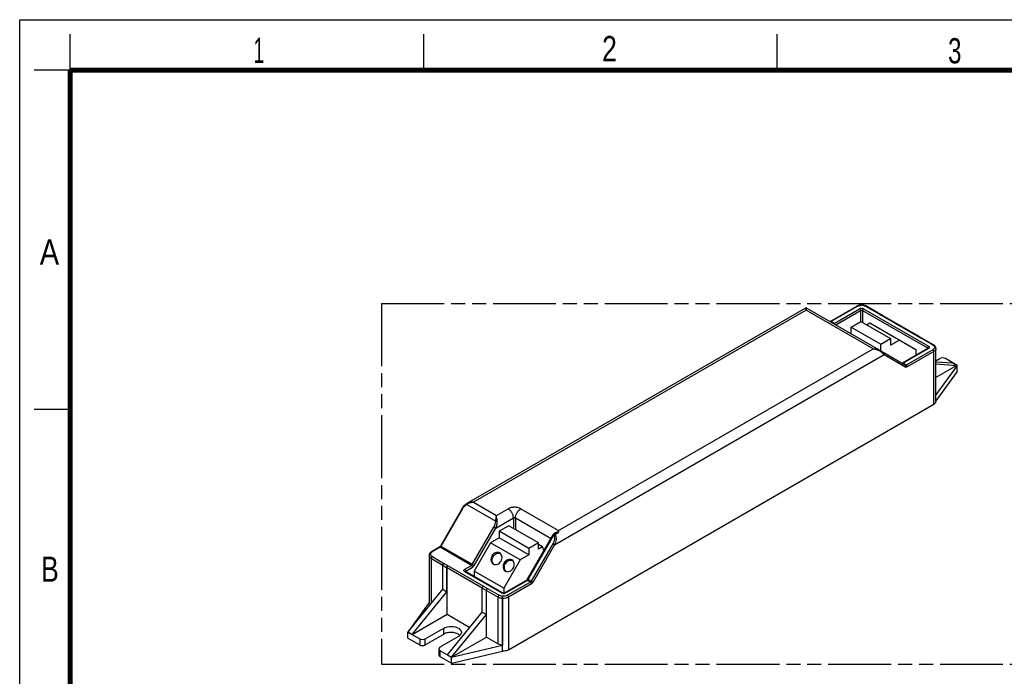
# Model space of a CAD drawing. Header units: millimetres. Extents: x 0 to 210, y 0 to 297.
# Tile 3 of 4: x 0 to 136, y 206 to 297. Entities that reach past the tile are written whole.
import ezdxf

# ---------------------------------------------------------------- set-up
doc = ezdxf.new("R2010")
doc.units = ezdxf.units.MM
doc.header["$LTSCALE"] = 19.36
doc.linetypes.add('PHANTOM', pattern=[0.8, 0.45, -0.05, 0.1, -0.05, 0.1, -0.05])
doc.layers.get('0').update_dxf_attribs({"linetype": 'CONTINUOUS'})
doc.layers.add('DEFAULT_3', color=7, linetype='PHANTOM')
doc.layers.add('Z_AXIS', color=7, linetype='CONTINUOUS')
doc.styles.add('TEXTSTYLE_2', font='txt', dxfattribs={"width": 0.75})

msp = doc.modelspace()

# ---------------------------------------------------------------- linework, layer by layer
at = {"color": 2, "linetype": 'Continuous'}
for p, q in [((0, 0), (0, 297)), ((0, 297), (210, 297)), ((7, 290), (7, 295)), ((56, 290), (56, 295)), ((105, 290), (105, 295)), ((7, 290), (2, 290)), ((7, 243), (2, 243))]:
    msp.add_line(p, q, dxfattribs=at)
at = {"color": 7, "linetype": 'Continuous'}
for p, q in [((108.914, 257.039), (61.971, 229.937)), ((108.914, 257.039), (108.914, 257.039)), ((109.119, 257.039), (119.368, 251.123)), ((109.119, 257.039), (109.119, 257.039)), ((112.353, 255.177), (116.028, 257.298)), ((116.042, 257.307), (116.028, 257.298)), ((116.779, 257.463), (116.752, 257.464)), ((118.966, 256.375), (117.391, 257.285)), ((118.913, 256.357), (118.896, 256.347)), ((119.016, 256.367), (119.596, 256.032)), ((119.476, 256.012), (119.493, 256.022)), ((124.426, 253.223), (119.578, 256.022)), ((115.261, 254.387), (116.614, 255.168)), ((115.261, 253.494), (115.261, 254.387)), ((115.261, 254.387), (119.368, 252.016)), ((116.614, 255.168), (120.721, 252.797)), ((117.387, 254.722), (117.821, 254.973)), ((117.821, 254.973), (124.2, 251.291)), ((119.368, 252.016), (120.721, 252.797)), ((120.721, 252.797), (120.721, 251.904)), ((120.721, 251.904), (121.929, 252.602)), ((124.374, 253.204), (124.356, 253.194)), ((124.476, 253.214), (125.056, 252.88)), ((124.936, 252.859), (124.954, 252.869)), ((126.645, 251.942), (125.039, 252.869)), ((119.218, 251.209), (119.289, 251.168)), ((119.368, 251.123), (119.368, 252.016)), ((125.868, 251.43), (122.355, 249.402)), ((124.2, 251.291), (124.2, 250.467)), ((127.011, 251.47), (127.004, 251.522)), ((127.009, 251.482), (127.009, 251.5)), ((127.012, 251.43), (127.011, 251.47)), ((127.012, 251.43), (127.012, 251.43)), ((119.795, 250.874), (122.791, 249.131)), ((127.009, 249.732), (127.534, 250.035)), ((129.925, 249.101), (128.307, 250.035)), ((127.009, 249.604), (129.333, 249.436)), ((127.009, 249.311), (129.913, 249.101)), ((129.916, 249.094), (127.009, 247.416)), ((129.925, 249.101), (127.012, 245.033)), ((129.333, 249.436), (129.913, 249.101)), ((129.913, 249.101), (129.913, 249.093)), ((129.925, 248.264), (129.925, 249.101)), ((61.35, 229.306), (61.316, 229.25)), ((61.959, 229.93), (61.85, 229.858)), ((61.97, 229.937), (61.959, 229.93)), ((61.316, 229.25), (58.308, 224.041)), ((67.812, 226.881), (66.459, 226.1)), ((71.919, 224.51), (67.812, 226.881)), ((66.459, 225.207), (65.251, 224.51)), ((66.459, 226.1), (66.459, 225.207)), ((70.566, 223.729), (66.459, 226.1)), ((70.566, 222.836), (66.459, 225.207)), ((70.405, 219.455), (73.969, 225.628)), ((74.044, 225.703), (74.312, 225.858)), ((74.672, 226.211), (74.672, 225.996)), ((58.179, 223.899), (57.079, 223.264)), ((65.251, 224.51), (62.98, 220.576)), ((69.358, 222.139), (65.251, 224.51)), ((71.919, 224.51), (70.566, 223.729)), ((71.919, 223.617), (71.919, 224.51)), ((72.481, 223.941), (71.919, 224.266)), ((72.481, 223.941), (71.919, 223.617)), ((72.687, 223.407), (72.481, 223.941)), ((56.736, 222.752), (56.736, 222.751)), ((70.566, 222.836), (69.358, 222.139)), ((70.566, 223.729), (70.566, 222.836)), ((57.062, 216.111), (57.062, 222.334)), ((58.65, 218.06), (58.65, 221.397)), ((58.813, 221.658), (58.795, 221.648)), ((59.375, 221.313), (59.393, 221.323)), ((69.358, 222.139), (67.087, 218.205)), ((59.23, 217.725), (59.23, 221.062)), ((59.248, 214.6), (59.248, 221.072)), ((66.886, 217.573), (61.795, 220.513)), ((62.98, 220.576), (62.98, 219.828)), ((67.087, 218.205), (62.98, 220.576)), ((64.273, 218.505), (64.255, 218.495)), ((70.275, 219.313), (67.261, 217.573)), ((53.836, 212.153), (58.65, 218.06)), ((54.416, 211.818), (59.23, 217.725)), ((58.65, 218.06), (59.23, 217.725)), ((64.11, 214.908), (64.11, 218.244)), ((64.69, 214.573), (64.69, 217.909)), ((64.708, 211.447), (64.708, 217.919)), ((64.835, 218.16), (64.853, 218.17)), ((67.087, 218.205), (67.087, 217.532)), ((56.743, 216.214), (53.823, 212.137)), ((66.313, 210.52), (66.313, 216.992)), ((66.917, 216.806), (66.917, 210.334)), ((66.924, 209.499), (66.924, 216.808)), ((54.416, 211.81), (59.248, 214.6)), ((59.248, 214.6), (62.384, 212.789)), ((59.296, 209.001), (64.11, 214.908)), ((59.876, 208.666), (64.69, 214.573)), ((64.11, 214.908), (64.69, 214.573)), ((53.823, 211.301), (53.823, 212.137)), ((53.823, 212.137), (55.442, 211.203)), ((53.834, 212.146), (54.416, 211.81)), ((53.836, 212.145), (53.836, 212.153)), ((53.836, 212.153), (54.416, 211.818)), ((54.416, 211.81), (54.416, 211.818)), ((56.215, 211.203), (58.776, 212.681)), ((60.805, 211.51), (58.244, 210.031)), ((59.863, 208.65), (66.917, 210.334)), ((59.875, 208.657), (64.708, 211.447)), ((64.708, 211.447), (66.313, 210.52)), ((58.244, 209.585), (59.863, 208.65)), ((59.296, 209.001), (59.876, 208.666)), ((59.296, 208.992), (59.296, 209.001)), ((59.296, 208.992), (59.876, 208.658)), ((59.863, 207.813), (59.863, 208.65)), ((59.876, 208.658), (59.876, 208.666))]:
    msp.add_line(p, q, dxfattribs=at)
at = {"color": 9, "linetype": 'Continuous'}
for p, q in [((109.016, 256.752), (62.893, 230.123)), ((118.294, 251.396), (109.016, 256.752)), ((112.456, 255.167), (116.13, 257.288)), ((112.891, 254.916), (116.403, 256.944)), ((113.133, 254.721), (116.548, 256.693)), ((116.548, 256.693), (116.548, 255.131)), ((116.838, 256.693), (116.838, 255.039)), ((116.838, 256.693), (125.825, 251.504)), ((116.983, 256.944), (125.97, 251.755)), ((118.896, 256.347), (117.286, 257.276)), ((118.913, 256.357), (119.493, 256.022)), ((124.356, 253.194), (119.476, 256.012)), ((112.891, 254.916), (112.456, 255.167)), ((124.374, 253.204), (124.954, 252.869)), ((126.546, 251.93), (124.936, 252.859)), ((74.672, 226.211), (118.294, 251.396)), ((125.97, 251.42), (122.458, 249.392)), ((126.567, 251.263), (122.893, 249.141)), ((125.825, 251.504), (125.825, 251.406)), ((127.006, 251.496), (127.009, 251.5)), ((74.152, 224.237), (119.837, 250.613)), ((119.837, 250.613), (122.832, 248.87)), ((126.712, 251.012), (123.038, 248.89)), ((126.712, 243.703), (126.712, 251.012)), ((122.893, 249.141), (122.458, 249.392)), ((61.971, 229.819), (65.98, 227.504)), ((62.893, 230.123), (66.082, 228.282)), ((61.391, 229.207), (58.384, 223.997)), ((61.391, 229.207), (61.316, 229.25)), ((65.987, 226.553), (68.439, 227.968)), ((66.082, 228.282), (67.714, 229.224)), ((68.439, 227.968), (68.439, 226.519)), ((68.728, 227.968), (68.728, 226.352)), ((68.728, 227.968), (73.672, 225.114)), ((69.453, 229.224), (74.672, 226.211)), ((62.732, 221.487), (65.74, 226.696)), ((65.74, 226.696), (65.987, 226.553)), ((62.98, 221.344), (65.987, 226.553)), ((70.48, 219.412), (74.044, 225.585)), ((73.969, 225.628), (74.044, 225.585)), ((74.044, 225.703), (74.044, 225.703)), ((74.187, 225.663), (74.631, 225.919)), ((58.281, 223.889), (57.181, 223.254)), ((62.63, 221.379), (58.281, 223.889)), ((62.98, 221.344), (58.308, 224.041)), ((73.905, 224.38), (70.897, 219.171)), ((74.152, 224.237), (71.144, 219.028)), ((74.152, 224.237), (73.905, 224.38)), ((56.736, 222.751), (56.742, 222.687)), ((56.743, 222.687), (56.743, 216.215)), ((57.203, 222.587), (58.813, 221.658)), ((57.062, 222.334), (58.652, 221.416)), ((58.65, 221.397), (59.23, 221.062)), ((58.795, 221.648), (59.375, 221.313)), ((59.393, 221.323), (64.273, 218.505)), ((61.692, 220.837), (62.63, 221.379)), ((61.837, 220.586), (62.775, 221.127)), ((59.248, 221.072), (64.112, 218.263)), ((66.783, 217.563), (61.692, 220.502)), ((61.837, 220.586), (61.837, 220.488)), ((64.255, 218.495), (64.835, 218.16)), ((70.377, 219.303), (67.363, 217.563)), ((70.795, 219.062), (67.618, 217.229)), ((70.939, 218.811), (67.763, 216.978)), ((70.795, 219.062), (70.377, 219.303)), ((71.144, 219.028), (70.405, 219.455)), ((64.11, 218.244), (64.69, 217.909)), ((64.708, 217.919), (66.313, 216.992)), ((64.853, 218.17), (66.463, 217.241)), ((66.917, 216.806), (66.924, 216.808)), ((67.763, 216.978), (67.763, 209.669)), ((58.776, 211.844), (58.776, 212.681)), ((55.442, 211.203), (55.442, 210.366)), ((56.215, 210.366), (56.215, 211.203)), ((58.244, 209.585), (58.244, 208.748))]:
    msp.add_line(p, q, dxfattribs=at)
at = {"color": 7, "linetype": 'Continuous', "const_width": 0.7}
for points in [[(7, 7), (7, 290)], [(7, 290), (203, 290)]]:
    msp.add_lwpolyline(points, dxfattribs=at)
at = {"color": 7, "linetype": 'Continuous'}
for points in [[(116.259, 257.398), (116.147, 257.357), (116.042, 257.307)], [(116.752, 257.464), (116.626, 257.462), (116.5, 257.451), (116.377, 257.43), (116.259, 257.398)], [(61.85, 229.858), (61.742, 229.773), (61.637, 229.674), (61.536, 229.564), (61.44, 229.441), (61.35, 229.306)], [(57.079, 223.265), (57.002, 223.215), (56.934, 223.16), (56.875, 223.1), (56.825, 223.036), (56.786, 222.968), (56.758, 222.897), (56.742, 222.824), (56.736, 222.751)]]:
    msp.add_lwpolyline(points, dxfattribs=at)
for centre, radius, start, end in [((109.016, 256.862), 0.205, 59.93145, 120.06795), ((116.702, 255.935), 1.53, 82.92553, 87.12933), ((116.817, 256.353), 1.095, 63.32622, 68.8606), ((119.562, 255.972), 0.0689, 60.16701, 70.80519), ((125.022, 252.82), 0.0689, 60.16701, 70.80519), ((125.787, 251.57), 0.161, 299.98581, 301.88431), ((125.795, 251.558), 0.147, 301.88439, 303.70434), ((126.402, 251.34), 0.64, 40.00335, 41.88738), ((126.524, 251.416), 0.496, 13.60479, 22.89549), ((126.865, 251.499), 0.144, 9.66745, 13.5843), ((74.147, 225.525), 0.206, 119.97197, 128.69859), ((57.875, 224.291), 0.501, 325.43218, 329.99462), ((69.971, 219.705), 0.501, 325.43218, 329.99462)]:
    msp.add_arc(centre, radius, start, end, dxfattribs=at)
at = {"color": 9, "linetype": 'Continuous'}
for centre, radius, start, end in [((116.711, 256.012), 1.415, 87.6439, 91.18299), ((116.702, 256.091), 1.336, 83.80714, 87.11699), ((125.812, 251.419), 0.0736, 10.7893, 19.04535), ((75.541, 224.87), 1.743, 153.01454, 153.62117), ((74.591, 225.272), 0.726, 124.82945, 129.57988), ((75.035, 224.607), 1.445, 114.36318, 119.98214), ((57.096, 222.764), 0.361, 192.34257, 201.05268), ((56.965, 222.615), 0.254, 94.21824, 112.3465), ((67.073, 218.2), 0.707, 264.77622, 275.21748), ((67.077, 218.164), 0.67, 275.20023, 280.63783)]:
    msp.add_arc(centre, radius, start, end, dxfattribs=at)
at = {"color": 7, "linetype": 'Continuous'}
for centre, ratio, start_param, end_param in [((127.92, 249.812), 0.5775179, 0.7855546, 2.3560464), ((55.829, 211.426), 0.5775179, -2.356038, -0.7855463), ((58.631, 209.808), 0.5771662, 8.6395363, 10.210028)]:
    msp.add_ellipse(centre, major_axis=(0.547, 0), ratio=ratio, start_param=start_param, end_param=end_param, dxfattribs=at)
at = {"color": 9, "linetype": 'Continuous'}
for points, knots in [([(109.016, 256.752), (109.008, 256.794), (108.996, 256.854), (108.977, 256.927), (108.964, 256.97), (108.951, 257.003), (108.939, 257.025), (108.928, 257.04), (108.917, 257.041), (108.914, 257.039)], [0, 0, 0, 0, 0.410846, 0.5783192, 0.7184475, 0.8299424, 0.9116922, 0.964536, 1, 1, 1, 1]), ([(109.016, 256.752), (109.024, 256.794), (109.037, 256.854), (109.056, 256.927), (109.069, 256.97), (109.081, 257.003), (109.093, 257.025), (109.105, 257.04), (109.116, 257.041), (109.119, 257.039)], [0, 0, 0, 0, 0.4108569, 0.5783352, 0.718467, 0.8299643, 0.9117161, 0.9645463, 1, 1, 1, 1]), ([(116.028, 257.298), (116.042, 257.306), (116.08, 257.312), (116.113, 257.298), (116.13, 257.288)], [0, 0, 0, 0, 0.4492515, 1, 1, 1, 1]), ([(116.13, 257.288), (116.209, 257.334), (116.39, 257.401), (116.581, 257.425), (116.682, 257.427)], [0, 0, 0, 0, 0.4744642, 1, 1, 1, 1]), ([(116.403, 256.944), (116.444, 256.968), (116.54, 257.002), (116.693, 257.019), (116.846, 257.002), (116.942, 256.968), (116.983, 256.944)], [0, 0, 0, 0, 0.2372376, 0.5, 0.7627625, 1, 1, 1, 1]), ([(116.403, 256.944), (116.446, 256.919), (116.514, 256.84), (116.548, 256.742), (116.548, 256.693)], [0, 0, 0, 0, 0.4999989, 1, 1, 1, 1]), ([(116.548, 256.693), (116.591, 256.718), (116.693, 256.737), (116.795, 256.718), (116.838, 256.693)], [0, 0, 0, 0, 0.4999995, 1, 1, 1, 1]), ([(116.779, 257.463), (116.778, 257.463), (116.776, 257.459), (116.774, 257.453), (116.771, 257.44), (116.77, 257.431), (116.769, 257.426)], [0, 0, 0, 0, 0.082923, 0.2763844, 0.5847618, 1, 1, 1, 1]), ([(116.838, 256.693), (116.838, 256.742), (116.872, 256.84), (116.94, 256.919), (116.983, 256.944)], [0, 0, 0, 0, 0.5000017, 1, 1, 1, 1]), ([(116.846, 257.42), (116.927, 257.411), (117.081, 257.38), (117.224, 257.316), (117.286, 257.276)], [0, 0, 0, 0, 0.527919, 1, 1, 1, 1]), ([(112.456, 255.167), (112.439, 255.177), (112.405, 255.191), (112.367, 255.185), (112.353, 255.177)], [0, 0, 0, 0, 0.5507483, 1, 1, 1, 1]), ([(112.891, 254.916), (112.886, 254.913), (112.866, 254.903), (112.844, 254.897), (112.829, 254.896)], [0, 0, 0, 0, 0.2744687, 1, 1, 1, 1]), ([(112.891, 254.916), (112.901, 254.91), (112.945, 254.879), (112.978, 254.835), (112.998, 254.799)], [0, 0, 0, 0, 0.2285933, 1, 1, 1, 1]), ([(118.294, 251.396), (118.456, 251.406), (118.775, 251.39), (119.082, 251.287), (119.216, 251.21)], [0, 0, 0, 0, 0.5122722, 1, 1, 1, 1]), ([(118.294, 251.396), (118.459, 251.385), (118.784, 251.325), (119.086, 251.184), (119.218, 251.09)], [0, 0, 0, 0, 0.5047251, 1, 1, 1, 1]), ([(119.218, 251.209), (119.231, 251.202), (119.236, 251.169), (119.23, 251.13), (119.223, 251.104), (119.218, 251.09)], [0, 0, 0, 0, 0.355813, 0.6444127, 1, 1, 1, 1]), ([(125.97, 251.755), (125.927, 251.73), (125.859, 251.652), (125.825, 251.554), (125.825, 251.504)], [0, 0, 0, 0, 0.4999983, 1, 1, 1, 1]), ([(125.825, 251.504), (125.832, 251.5), (125.855, 251.485), (125.875, 251.462), (125.882, 251.443)], [0, 0, 0, 0, 0.2830414, 1, 1, 1, 1]), ([(125.868, 251.43), (125.878, 251.436), (125.904, 251.443), (125.929, 251.438), (125.942, 251.433)], [0, 0, 0, 0, 0.4658659, 1, 1, 1, 1]), ([(125.97, 251.755), (126.004, 251.735), (126.063, 251.691), (126.103, 251.588), (126.063, 251.484), (126.004, 251.44), (125.97, 251.42)], [0, 0, 0, 0, 0.2754047, 0.5000014, 0.7245975, 1, 1, 1, 1]), ([(126.546, 251.93), (126.552, 251.927), (126.574, 251.915), (126.595, 251.903), (126.611, 251.893)], [0, 0, 0, 0, 0.2552223, 1, 1, 1, 1]), ([(126.795, 251.684), (126.806, 251.647), (126.814, 251.567), (126.775, 251.449), (126.689, 251.343), (126.611, 251.288), (126.567, 251.263)], [0, 0, 0, 0, 0.2221925, 0.4505105, 0.7063874, 1, 1, 1, 1]), ([(126.712, 251.012), (126.712, 251.061), (126.678, 251.159), (126.61, 251.238), (126.567, 251.263)], [0, 0, 0, 0, 0.5000011, 1, 1, 1, 1]), ([(126.611, 251.893), (126.62, 251.887), (126.654, 251.864), (126.685, 251.839), (126.707, 251.817)], [0, 0, 0, 0, 0.2609345, 1, 1, 1, 1]), ([(126.707, 251.817), (126.717, 251.807), (126.753, 251.768), (126.782, 251.721), (126.795, 251.684)], [0, 0, 0, 0, 0.2677829, 1, 1, 1, 1]), ([(127.012, 251.43), (127.012, 251.391), (126.998, 251.31), (126.936, 251.196), (126.839, 251.094), (126.757, 251.038), (126.712, 251.012)], [0, 0, 0, 0, 0.2179167, 0.4510202, 0.7104558, 1, 1, 1, 1]), ([(119.218, 251.09), (119.337, 251.006), (119.547, 250.851), (119.75, 250.688), (119.837, 250.613)], [0, 0, 0, 0, 0.5599214, 1, 1, 1, 1]), ([(119.795, 250.874), (119.814, 250.863), (119.848, 250.83), (119.872, 250.761), (119.869, 250.685), (119.85, 250.636), (119.837, 250.613)], [0, 0, 0, 0, 0.2263369, 0.4671757, 0.7271909, 1, 1, 1, 1]), ([(122.458, 249.392), (122.441, 249.402), (122.407, 249.416), (122.369, 249.41), (122.355, 249.402)], [0, 0, 0, 0, 0.5507483, 1, 1, 1, 1]), ([(122.369, 249.376), (122.373, 249.375), (122.39, 249.371), (122.408, 249.373), (122.42, 249.376)], [0, 0, 0, 0, 0.2344257, 1, 1, 1, 1]), ([(122.893, 249.141), (122.876, 249.131), (122.842, 249.117), (122.804, 249.123), (122.79, 249.131)], [0, 0, 0, 0, 0.5507524, 1, 1, 1, 1]), ([(122.791, 249.131), (122.809, 249.12), (122.843, 249.087), (122.868, 249.019), (122.865, 248.942), (122.846, 248.893), (122.832, 248.87)], [0, 0, 0, 0, 0.2263369, 0.4671757, 0.7271909, 1, 1, 1, 1]), ([(123.038, 248.89), (123.004, 248.871), (122.936, 248.842), (122.86, 248.854), (122.832, 248.87)], [0, 0, 0, 0, 0.5508129, 1, 1, 1, 1]), ([(123.038, 248.89), (123.038, 248.94), (123.004, 249.038), (122.936, 249.116), (122.893, 249.141)], [0, 0, 0, 0, 0.5000011, 1, 1, 1, 1]), ([(61.971, 229.819), (61.85, 229.749), (61.631, 229.562), (61.463, 229.331), (61.391, 229.207)], [0, 0, 0, 0, 0.4926819, 1, 1, 1, 1]), ([(61.971, 229.819), (61.966, 229.832), (61.959, 229.858), (61.953, 229.897), (61.958, 229.93), (61.971, 229.937)], [0, 0, 0, 0, 0.3555365, 0.6441508, 1, 1, 1, 1]), ([(62.893, 230.123), (62.731, 230.133), (62.412, 230.117), (62.105, 230.014), (61.971, 229.937)], [0, 0, 0, 0, 0.5122717, 1, 1, 1, 1]), ([(62.893, 230.123), (62.729, 230.112), (62.404, 230.053), (62.103, 229.912), (61.971, 229.819)], [0, 0, 0, 0, 0.5046882, 1, 1, 1, 1]), ([(69.453, 229.224), (69.33, 229.295), (69.043, 229.399), (68.584, 229.449), (68.124, 229.399), (67.837, 229.295), (67.714, 229.224)], [0, 0, 0, 0, 0.2372222, 0.5000005, 0.7627784, 1, 1, 1, 1]), ([(65.98, 227.504), (65.993, 227.65), (66.022, 227.91), (66.061, 228.169), (66.082, 228.282)], [0, 0, 0, 0, 0.5600571, 1, 1, 1, 1]), ([(66.185, 227.504), (66.172, 227.65), (66.143, 227.91), (66.104, 228.169), (66.082, 228.282)], [0, 0, 0, 0, 0.5600569, 1, 1, 1, 1]), ([(68.439, 227.968), (68.439, 228.087), (68.394, 228.338), (68.239, 228.69), (68.011, 229), (67.817, 229.164), (67.714, 229.224)], [0, 0, 0, 0, 0.2372383, 0.5000011, 0.7627633, 1, 1, 1, 1]), ([(68.439, 227.968), (68.482, 227.993), (68.584, 228.013), (68.685, 227.993), (68.728, 227.968)], [0, 0, 0, 0, 0.4999995, 1, 1, 1, 1]), ([(68.728, 227.968), (68.728, 228.087), (68.773, 228.338), (68.928, 228.69), (69.156, 229), (69.35, 229.164), (69.453, 229.224)], [0, 0, 0, 0, 0.2372386, 0.5000016, 0.7627638, 1, 1, 1, 1]), ([(65.74, 226.696), (65.812, 226.82), (65.928, 227.081), (65.98, 227.364), (65.98, 227.504)], [0, 0, 0, 0, 0.5073189, 1, 1, 1, 1]), ([(65.98, 227.504), (66.014, 227.511), (66.082, 227.516), (66.151, 227.511), (66.185, 227.504)], [0, 0, 0, 0, 0.4999981, 1, 1, 1, 1]), ([(65.987, 226.553), (66.06, 226.701), (66.171, 227.012), (66.2, 227.343), (66.185, 227.504)], [0, 0, 0, 0, 0.5047289, 1, 1, 1, 1]), ([(74.044, 225.585), (74.097, 225.503), (74.156, 225.301), (74.14, 224.989), (74.054, 224.674), (73.96, 224.475), (73.905, 224.38)], [0, 0, 0, 0, 0.2308282, 0.4794187, 0.7376828, 1, 1, 1, 1]), ([(74.044, 225.703), (74.053, 225.708), (74.076, 225.715), (74.113, 225.71), (74.151, 225.692), (74.175, 225.673), (74.187, 225.663)], [0, 0, 0, 0, 0.2033159, 0.431578, 0.6972558, 1, 1, 1, 1]), ([(74.187, 225.663), (74.174, 225.659), (74.142, 225.649), (74.093, 225.623), (74.059, 225.599), (74.044, 225.585)], [0, 0, 0, 0, 0.2380865, 0.6171586, 1, 1, 1, 1]), ([(74.187, 225.663), (74.326, 225.472), (74.387, 225.076), (74.301, 224.595), (74.209, 224.352), (74.152, 224.237)], [0, 0, 0, 0, 0.4786596, 0.7383542, 1, 1, 1, 1]), ([(74.42, 225.986), (74.463, 225.999), (74.528, 226.013), (74.613, 226.017), (74.655, 226.007), (74.672, 225.996)], [0, 0, 0, 0, 0.5181436, 0.7711887, 1, 1, 1, 1]), ([(74.439, 225.923), (74.438, 225.931), (74.431, 225.952), (74.425, 225.972), (74.42, 225.986)], [0, 0, 0, 0, 0.3644695, 1, 1, 1, 1]), ([(74.439, 225.923), (74.461, 225.933), (74.495, 225.947), (74.541, 225.963), (74.57, 225.972), (74.594, 225.977), (74.613, 225.979), (74.63, 225.979), (74.646, 225.966), (74.641, 225.941), (74.635, 225.927), (74.631, 225.919)], [0, 0, 0, 0, 0.273853, 0.4116156, 0.5505619, 0.6207102, 0.6910525, 0.7582658, 0.8105645, 0.9012551, 1, 1, 1, 1]), ([(58.281, 223.889), (58.264, 223.899), (58.23, 223.913), (58.192, 223.907), (58.179, 223.899)], [0, 0, 0, 0, 0.5507483, 1, 1, 1, 1]), ([(58.319, 223.917), (58.316, 223.914), (58.304, 223.904), (58.291, 223.895), (58.281, 223.889)], [0, 0, 0, 0, 0.2605912, 1, 1, 1, 1]), ([(58.384, 223.997), (58.379, 223.99), (58.361, 223.96), (58.338, 223.934), (58.319, 223.917)], [0, 0, 0, 0, 0.2573477, 1, 1, 1, 1]), ([(56.868, 222.85), (56.839, 222.837), (56.786, 222.803), (56.754, 222.748), (56.747, 222.719)], [0, 0, 0, 0, 0.5235688, 1, 1, 1, 1]), ([(56.759, 222.634), (56.77, 222.604), (56.839, 222.476), (56.962, 222.386), (57.062, 222.334)], [0, 0, 0, 0, 0.2207502, 1, 1, 1, 1]), ([(57.068, 223.172), (57.024, 223.132), (56.967, 223.06), (56.939, 222.948), (56.941, 222.894), (56.946, 222.868)], [0, 0, 0, 0, 0.5290294, 0.7668308, 1, 1, 1, 1]), ([(56.946, 222.868), (56.959, 222.811), (57.03, 222.694), (57.139, 222.62), (57.203, 222.587)], [0, 0, 0, 0, 0.4504523, 1, 1, 1, 1]), ([(57.12, 223.214), (57.115, 223.211), (57.097, 223.198), (57.08, 223.184), (57.068, 223.172)], [0, 0, 0, 0, 0.2557329, 1, 1, 1, 1]), ([(57.181, 223.254), (57.164, 223.264), (57.131, 223.278), (57.093, 223.272), (57.079, 223.265)], [0, 0, 0, 0, 0.5507288, 1, 1, 1, 1]), ([(57.181, 223.254), (57.176, 223.251), (57.155, 223.239), (57.134, 223.225), (57.12, 223.214)], [0, 0, 0, 0, 0.2553859, 1, 1, 1, 1]), ([(62.732, 221.487), (62.726, 221.475), (62.698, 221.433), (62.661, 221.397), (62.63, 221.379)], [0, 0, 0, 0, 0.2671454, 1, 1, 1, 1]), ([(62.63, 221.379), (62.673, 221.354), (62.741, 221.275), (62.775, 221.177), (62.775, 221.127)], [0, 0, 0, 0, 0.4999989, 1, 1, 1, 1]), ([(62.775, 221.127), (62.816, 221.151), (62.894, 221.217), (62.953, 221.298), (62.98, 221.344)], [0, 0, 0, 0, 0.4744338, 1, 1, 1, 1]), ([(61.692, 220.502), (61.658, 220.522), (61.6, 220.567), (61.559, 220.67), (61.6, 220.773), (61.658, 220.818), (61.692, 220.837)], [0, 0, 0, 0, 0.2754047, 0.5000014, 0.7245975, 1, 1, 1, 1]), ([(61.837, 220.586), (61.837, 220.636), (61.803, 220.734), (61.735, 220.812), (61.692, 220.837)], [0, 0, 0, 0, 0.5000011, 1, 1, 1, 1]), ([(61.692, 220.502), (61.709, 220.512), (61.743, 220.526), (61.781, 220.521), (61.795, 220.513)], [0, 0, 0, 0, 0.5507489, 1, 1, 1, 1]), ([(61.78, 220.522), (61.781, 220.526), (61.788, 220.544), (61.801, 220.559), (61.812, 220.568)], [0, 0, 0, 0, 0.2313003, 1, 1, 1, 1]), ([(70.275, 219.313), (70.289, 219.321), (70.327, 219.327), (70.36, 219.313), (70.377, 219.303)], [0, 0, 0, 0, 0.4492517, 1, 1, 1, 1]), ([(70.377, 219.303), (70.381, 219.305), (70.394, 219.313), (70.406, 219.323), (70.415, 219.331)], [0, 0, 0, 0, 0.2390751, 1, 1, 1, 1]), ([(70.415, 219.331), (70.421, 219.336), (70.446, 219.36), (70.467, 219.389), (70.48, 219.412)], [0, 0, 0, 0, 0.2404997, 1, 1, 1, 1]), ([(70.897, 219.171), (70.89, 219.159), (70.863, 219.117), (70.826, 219.081), (70.795, 219.062)], [0, 0, 0, 0, 0.2671454, 1, 1, 1, 1]), ([(70.939, 218.811), (70.939, 218.861), (70.906, 218.959), (70.838, 219.038), (70.795, 219.062)], [0, 0, 0, 0, 0.5000011, 1, 1, 1, 1]), ([(71.144, 219.028), (71.118, 218.982), (71.059, 218.901), (70.981, 218.835), (70.939, 218.811)], [0, 0, 0, 0, 0.5255669, 1, 1, 1, 1]), ([(66.889, 217.097), (66.849, 217.102), (66.7, 217.126), (66.555, 217.18), (66.463, 217.241)], [0, 0, 0, 0, 0.2703166, 1, 1, 1, 1]), ([(66.886, 217.573), (66.872, 217.581), (66.834, 217.587), (66.8, 217.573), (66.783, 217.563)], [0, 0, 0, 0, 0.4492511, 1, 1, 1, 1]), ([(66.832, 217.539), (66.828, 217.541), (66.811, 217.548), (66.795, 217.556), (66.783, 217.563)], [0, 0, 0, 0, 0.2571577, 1, 1, 1, 1]), ([(67.009, 217.497), (66.993, 217.498), (66.933, 217.506), (66.874, 217.522), (66.832, 217.539)], [0, 0, 0, 0, 0.2606514, 1, 1, 1, 1]), ([(67.618, 217.229), (67.515, 217.169), (67.272, 217.092), (67.02, 217.084), (66.889, 217.097)], [0, 0, 0, 0, 0.4755505, 1, 1, 1, 1]), ([(67.363, 217.563), (67.351, 217.556), (67.3, 217.53), (67.244, 217.514), (67.2, 217.505)], [0, 0, 0, 0, 0.2332217, 1, 1, 1, 1]), ([(67.363, 217.563), (67.346, 217.573), (67.312, 217.587), (67.274, 217.581), (67.261, 217.573)], [0, 0, 0, 0, 0.5507483, 1, 1, 1, 1]), ([(67.763, 216.978), (67.763, 217.027), (67.729, 217.125), (67.661, 217.204), (67.618, 217.229)], [0, 0, 0, 0, 0.5000011, 1, 1, 1, 1]), ([(66.313, 216.992), (66.397, 216.938), (66.595, 216.853), (66.805, 216.815), (66.917, 216.806)], [0, 0, 0, 0, 0.4713634, 1, 1, 1, 1]), ([(67.763, 216.978), (67.645, 216.909), (67.366, 216.816), (67.075, 216.798), (66.924, 216.808)], [0, 0, 0, 0, 0.4749097, 1, 1, 1, 1])]:
    msp.add_open_spline(points, degree=3, knots=knots, dxfattribs=at)
at = {"color": 7, "linetype": 'Continuous'}
for points, knots in [([(117.211, 257.375), (117.186, 257.384), (117.082, 257.421), (116.974, 257.443), (116.891, 257.454)], [0, 0, 0, 0, 0.2432273, 1, 1, 1, 1]), ([(117.391, 257.285), (117.377, 257.293), (117.338, 257.299), (117.303, 257.286), (117.286, 257.276)], [0, 0, 0, 0, 0.4513735, 1, 1, 1, 1]), ([(117.394, 257.283), (117.387, 257.287), (117.359, 257.305), (117.33, 257.321), (117.308, 257.332)], [0, 0, 0, 0, 0.246329, 1, 1, 1, 1]), ([(119.016, 256.367), (119.012, 256.369), (118.997, 256.376), (118.979, 256.377), (118.966, 256.376)], [0, 0, 0, 0, 0.2396929, 1, 1, 1, 1]), ([(119.489, 256.02), (119.497, 256.025), (119.526, 256.039), (119.562, 256.045), (119.584, 256.037)], [0, 0, 0, 0, 0.2883511, 1, 1, 1, 1]), ([(119.489, 256.02), (119.504, 256.027), (119.534, 256.035), (119.566, 256.029), (119.578, 256.022)], [0, 0, 0, 0, 0.5394847, 1, 1, 1, 1]), ([(119.596, 256.032), (119.599, 256.03), (119.613, 256.02), (119.623, 256.005), (119.628, 255.993)], [0, 0, 0, 0, 0.2395867, 1, 1, 1, 1]), ([(124.476, 253.214), (124.473, 253.216), (124.457, 253.224), (124.439, 253.225), (124.426, 253.223)], [0, 0, 0, 0, 0.2396929, 1, 1, 1, 1]), ([(124.949, 252.868), (124.957, 252.872), (124.986, 252.887), (125.022, 252.893), (125.045, 252.885)], [0, 0, 0, 0, 0.2883511, 1, 1, 1, 1]), ([(124.949, 252.868), (124.964, 252.874), (124.995, 252.883), (125.026, 252.876), (125.039, 252.869)], [0, 0, 0, 0, 0.5394847, 1, 1, 1, 1]), ([(125.056, 252.88), (125.06, 252.877), (125.074, 252.868), (125.084, 252.853), (125.089, 252.841)], [0, 0, 0, 0, 0.2395867, 1, 1, 1, 1]), ([(119.289, 251.168), (119.338, 251.139), (119.507, 251.041), (119.675, 250.944), (119.795, 250.874)], [0, 0, 0, 0, 0.2908907, 1, 1, 1, 1]), ([(125.893, 251.449), (125.893, 251.45), (125.888, 251.443), (125.884, 251.441), (125.879, 251.437), (125.876, 251.436)], [0, 0, 0, 0, 0.2231523, 0.5419321, 1, 1, 1, 1]), ([(126.642, 251.943), (126.629, 251.95), (126.593, 251.954), (126.562, 251.94), (126.546, 251.93)], [0, 0, 0, 0, 0.4476199, 1, 1, 1, 1]), ([(126.878, 251.767), (126.862, 251.785), (126.793, 251.854), (126.709, 251.909), (126.642, 251.943)], [0, 0, 0, 0, 0.2422668, 1, 1, 1, 1]), ([(126.992, 251.567), (126.975, 251.6), (126.915, 251.659), (126.837, 251.678), (126.796, 251.68)], [0, 0, 0, 0, 0.4824569, 1, 1, 1, 1]), ([(126.97, 251.593), (126.964, 251.601), (126.937, 251.63), (126.902, 251.65), (126.875, 251.661)], [0, 0, 0, 0, 0.2423417, 1, 1, 1, 1]), ([(126.98, 251.609), (126.964, 251.647), (126.936, 251.696), (126.901, 251.74), (126.892, 251.751)], [0, 0, 0, 0, 0.7468957, 1, 1, 1, 1]), ([(74.672, 225.996), (74.672, 225.974), (74.655, 225.947), (74.636, 225.925), (74.631, 225.919)], [0, 0, 0, 0, 0.7394561, 1, 1, 1, 1]), ([(58.197, 223.911), (58.195, 223.91), (58.189, 223.906), (58.183, 223.902), (58.179, 223.899)], [0, 0, 0, 0, 0.2696358, 1, 1, 1, 1]), ([(58.218, 223.928), (58.216, 223.926), (58.209, 223.921), (58.202, 223.915), (58.197, 223.911)], [0, 0, 0, 0, 0.2636261, 1, 1, 1, 1]), ([(58.287, 224.007), (58.282, 223.999), (58.261, 223.971), (58.237, 223.945), (58.218, 223.928)], [0, 0, 0, 0, 0.2674751, 1, 1, 1, 1]), ([(57.062, 222.334), (57.062, 222.384), (57.095, 222.482), (57.16, 222.561), (57.203, 222.587)], [0, 0, 0, 0, 0.5018044, 1, 1, 1, 1]), ([(58.692, 221.539), (58.686, 221.528), (58.663, 221.483), (58.65, 221.433), (58.65, 221.397)], [0, 0, 0, 0, 0.2670478, 1, 1, 1, 1]), ([(58.74, 221.603), (58.735, 221.598), (58.718, 221.578), (58.702, 221.557), (58.692, 221.539)], [0, 0, 0, 0, 0.2450187, 1, 1, 1, 1]), ([(58.8, 221.651), (58.794, 221.648), (58.773, 221.635), (58.753, 221.617), (58.74, 221.603)], [0, 0, 0, 0, 0.2346605, 1, 1, 1, 1]), ([(59.23, 221.062), (59.23, 221.112), (59.265, 221.213), (59.336, 221.291), (59.38, 221.317)], [0, 0, 0, 0, 0.5010541, 1, 1, 1, 1]), ([(59.248, 221.072), (59.248, 221.119), (59.271, 221.191), (59.326, 221.269), (59.361, 221.303), (59.38, 221.317)], [0, 0, 0, 0, 0.4917931, 0.7550146, 1, 1, 1, 1]), ([(61.795, 220.513), (61.792, 220.514), (61.786, 220.518), (61.779, 220.522), (61.775, 220.526)], [0, 0, 0, 0, 0.3132037, 1, 1, 1, 1]), ([(64.153, 218.387), (64.146, 218.375), (64.124, 218.331), (64.11, 218.281), (64.11, 218.244)], [0, 0, 0, 0, 0.2670478, 1, 1, 1, 1]), ([(64.2, 218.45), (64.195, 218.446), (64.178, 218.426), (64.163, 218.404), (64.153, 218.387)], [0, 0, 0, 0, 0.2450187, 1, 1, 1, 1]), ([(64.26, 218.499), (64.255, 218.496), (64.233, 218.482), (64.213, 218.465), (64.2, 218.45)], [0, 0, 0, 0, 0.2346605, 1, 1, 1, 1]), ([(70.293, 219.325), (70.291, 219.324), (70.286, 219.32), (70.279, 219.316), (70.275, 219.313)], [0, 0, 0, 0, 0.2696358, 1, 1, 1, 1]), ([(70.314, 219.342), (70.312, 219.34), (70.305, 219.335), (70.298, 219.329), (70.293, 219.325)], [0, 0, 0, 0, 0.2636261, 1, 1, 1, 1]), ([(70.384, 219.421), (70.378, 219.413), (70.357, 219.385), (70.334, 219.359), (70.314, 219.342)], [0, 0, 0, 0, 0.2674751, 1, 1, 1, 1]), ([(64.69, 217.909), (64.69, 217.96), (64.726, 218.06), (64.796, 218.139), (64.84, 218.164)], [0, 0, 0, 0, 0.5010541, 1, 1, 1, 1]), ([(64.708, 217.919), (64.708, 217.966), (64.732, 218.038), (64.786, 218.116), (64.821, 218.151), (64.84, 218.164)], [0, 0, 0, 0, 0.4917931, 0.7550146, 1, 1, 1, 1]), ([(66.313, 216.992), (66.313, 217.042), (66.349, 217.14), (66.419, 217.217), (66.463, 217.241)], [0, 0, 0, 0, 0.4979968, 1, 1, 1, 1]), ([(67.261, 217.573), (67.236, 217.559), (67.174, 217.538), (67.073, 217.527), (66.972, 217.538), (66.91, 217.559), (66.886, 217.573)], [0, 0, 0, 0, 0.218132, 0.499984, 0.7818502, 1, 1, 1, 1]), ([(66.924, 216.808), (66.924, 216.833), (66.923, 216.878), (66.918, 216.943), (66.913, 217), (66.906, 217.052), (66.898, 217.083), (66.896, 217.097)], [0, 0, 0, 0, 0.2566275, 0.4669383, 0.671348, 0.853802, 1, 1, 1, 1]), ([(66.917, 216.806), (66.917, 216.859), (66.913, 216.936), (66.901, 217.032), (66.899, 217.077), (66.896, 217.097)], [0, 0, 0, 0, 0.5386699, 0.7984355, 1, 1, 1, 1]), ([(56.743, 216.215), (56.754, 216.165), (56.802, 216.062), (56.881, 215.984), (56.927, 215.947)], [0, 0, 0, 0, 0.4664241, 1, 1, 1, 1]), ([(58.776, 212.681), (58.882, 212.743), (59.123, 212.842), (59.515, 212.92), (59.929, 212.932), (60.333, 212.875), (60.692, 212.755), (60.981, 212.58), (61.149, 212.387), (61.215, 212.22), (61.226, 212.136), (61.226, 212.095)], [0, 0, 0, 0, 0.1287502, 0.2703995, 0.4176274, 0.5620393, 0.6957669, 0.8130761, 0.912475, 0.9571218, 1, 1, 1, 1]), ([(61.226, 212.095), (61.226, 212.041), (61.205, 211.927), (61.119, 211.768), (60.983, 211.625), (60.868, 211.546), (60.805, 211.51)], [0, 0, 0, 0, 0.2177807, 0.4509293, 0.7102619, 1, 1, 1, 1]), ([(66.313, 210.52), (66.397, 210.466), (66.595, 210.381), (66.805, 210.343), (66.917, 210.334)], [0, 0, 0, 0, 0.4713683, 1, 1, 1, 1])]:
    msp.add_open_spline(points, degree=3, knots=knots, dxfattribs=at)
for points in [[(118.94, 256.37), (118.929, 256.366), (118.919, 256.361), (118.909, 256.355)], [(118.966, 256.376), (118.957, 256.375), (118.949, 256.373), (118.94, 256.37)], [(124.401, 253.217), (124.39, 253.213), (124.379, 253.208), (124.369, 253.203)], [(124.426, 253.223), (124.418, 253.222), (124.409, 253.22), (124.401, 253.217)], [(126.875, 251.661), (126.85, 251.671), (126.823, 251.678), (126.796, 251.68)], [(126.989, 251.563), (126.984, 251.574), (126.977, 251.584), (126.97, 251.593)], [(127.003, 251.522), (127.001, 251.536), (126.996, 251.55), (126.989, 251.563)], [(127.005, 251.533), (127.002, 251.544), (126.998, 251.556), (126.992, 251.567)], [(127.009, 251.5), (127.009, 251.508), (127.008, 251.515), (127.007, 251.523)], [(73.969, 225.628), (73.981, 225.65), (73.998, 225.67), (74.018, 225.685)]]:
    msp.add_open_spline(points, degree=3, dxfattribs=at)
at = {"color": 9, "linetype": 'Continuous'}
for points in [[(112.418, 255.151), (112.425, 255.153), (112.431, 255.155), (112.437, 255.157)], [(112.437, 255.157), (112.443, 255.16), (112.45, 255.163), (112.456, 255.167)], [(125.942, 251.433), (125.952, 251.43), (125.961, 251.425), (125.97, 251.42)], [(122.42, 249.376), (122.427, 249.378), (122.433, 249.38), (122.439, 249.383)], [(122.439, 249.383), (122.445, 249.386), (122.452, 249.389), (122.458, 249.392)], [(73.988, 225.661), (74.004, 225.693), (74.023, 225.722), (74.046, 225.75)], [(74.046, 225.75), (74.07, 225.78), (74.098, 225.807), (74.128, 225.832)], [(74.176, 225.868), (74.207, 225.89), (74.24, 225.909), (74.274, 225.926)], [(74.274, 225.926), (74.321, 225.95), (74.37, 225.97), (74.42, 225.986)], [(56.747, 222.719), (56.744, 222.708), (56.743, 222.697), (56.743, 222.686)], [(61.812, 220.568), (61.819, 220.575), (61.828, 220.581), (61.837, 220.586)]]:
    msp.add_open_spline(points, degree=3, dxfattribs=at)
at = {"layer": 'DEFAULT_3', "color": 91, "linetype": 'PHANTOM', "true_color": 0x80ff80}
for p, q in [((50.129, 257.68), (50.129, 207.68)), ((50.129, 257.68), (150.129, 257.68)), ((50.129, 207.68), (150.129, 207.68))]:
    msp.add_line(p, q, dxfattribs=at)
at = {"layer": 'Z_AXIS', "color": 7, "linetype": 'Continuous'}
for p, q in [((127.012, 244.121), (127.012, 251.43)), ((129.925, 248.264), (127.012, 244.196)), ((67.763, 209.669), (126.712, 243.703)), ((56.736, 222.752), (56.736, 216.214)), ((56.215, 210.366), (58.776, 211.844)), ((53.823, 211.301), (55.442, 210.366)), ((58.084, 209.808), (58.084, 208.971)), ((59.863, 207.813), (66.924, 209.499)), ((58.244, 208.748), (59.863, 207.813))]:
    msp.add_line(p, q, dxfattribs=at)
for centre, ratio, start_param, end_param in [((55.829, 210.589), 0.5775179, -2.356038, -0.7855463), ((58.631, 208.971), 0.5771662, 3.1415927, 3.9268427)]:
    msp.add_ellipse(centre, major_axis=(0.547, 0), ratio=ratio, start_param=start_param, end_param=end_param, dxfattribs=at)
for points, knots in [([(126.712, 243.703), (126.757, 243.729), (126.839, 243.785), (126.936, 243.887), (126.998, 244.001), (127.012, 244.082), (127.012, 244.121)], [0, 0, 0, 0, 0.2895508, 0.5489845, 0.7820827, 1, 1, 1, 1]), ([(65.459, 222.695), (65.402, 222.596), (65.32, 222.382), (65.308, 222.05), (65.414, 221.754), (65.561, 221.611), (65.643, 221.563)], [0, 0, 0, 0, 0.2728279, 0.5328562, 0.7737042, 1, 1, 1, 1]), ([(66.532, 223.102), (66.449, 223.15), (66.252, 223.206), (65.942, 223.149), (65.661, 222.973), (65.517, 222.795), (65.459, 222.695)], [0, 0, 0, 0, 0.2262954, 0.4671434, 0.7271722, 1, 1, 1, 1]), ([(65.593, 221.685), (65.556, 221.748), (65.5, 221.892), (65.472, 222.21), (65.548, 222.454), (65.63, 222.597)], [0, 0, 0, 0, 0.2329028, 0.4795659, 1, 1, 1, 1]), ([(65.63, 222.597), (65.683, 222.687), (65.811, 222.851), (66.061, 223.024), (66.339, 223.101), (66.526, 223.077), (66.609, 223.047)], [0, 0, 0, 0, 0.2703205, 0.5299488, 0.7726747, 1, 1, 1, 1]), ([(66.716, 221.97), (66.773, 222.069), (66.855, 222.283), (66.867, 222.615), (66.762, 222.911), (66.614, 223.054), (66.532, 223.102)], [0, 0, 0, 0, 0.2728279, 0.5328562, 0.7737042, 1, 1, 1, 1]), ([(65.729, 221.524), (65.716, 221.535), (65.664, 221.583), (65.621, 221.639), (65.593, 221.685)], [0, 0, 0, 0, 0.247232, 1, 1, 1, 1]), ([(65.643, 221.563), (65.726, 221.516), (65.923, 221.46), (66.233, 221.516), (66.514, 221.693), (66.658, 221.871), (66.716, 221.97)], [0, 0, 0, 0, 0.2262954, 0.4671434, 0.7271722, 1, 1, 1, 1]), ([(67.151, 221.719), (67.093, 221.62), (67.011, 221.406), (66.999, 221.074), (67.105, 220.778), (67.252, 220.635), (67.335, 220.587)], [0, 0, 0, 0, 0.2728279, 0.5328562, 0.7737042, 1, 1, 1, 1]), ([(68.223, 222.126), (68.14, 222.173), (67.943, 222.229), (67.633, 222.173), (67.352, 221.996), (67.208, 221.818), (67.151, 221.719)], [0, 0, 0, 0, 0.2262954, 0.4671434, 0.7271722, 1, 1, 1, 1]), ([(67.285, 220.709), (67.247, 220.772), (67.191, 220.916), (67.164, 221.234), (67.239, 221.478), (67.321, 221.62)], [0, 0, 0, 0, 0.2329028, 0.4795659, 1, 1, 1, 1]), ([(67.321, 221.62), (67.374, 221.711), (67.503, 221.875), (67.753, 222.048), (68.03, 222.125), (68.217, 222.101), (68.3, 222.071)], [0, 0, 0, 0, 0.2703205, 0.5299488, 0.7726747, 1, 1, 1, 1]), ([(68.407, 220.994), (68.464, 221.093), (68.546, 221.307), (68.558, 221.639), (68.453, 221.935), (68.305, 222.078), (68.223, 222.126)], [0, 0, 0, 0, 0.2728279, 0.5328562, 0.7737042, 1, 1, 1, 1]), ([(67.421, 220.548), (67.407, 220.559), (67.355, 220.607), (67.312, 220.663), (67.285, 220.709)], [0, 0, 0, 0, 0.247232, 1, 1, 1, 1]), ([(67.335, 220.587), (67.417, 220.539), (67.615, 220.483), (67.924, 220.54), (68.206, 220.716), (68.349, 220.894), (68.407, 220.994)], [0, 0, 0, 0, 0.2262954, 0.4671434, 0.7271722, 1, 1, 1, 1]), ([(61.029, 211.677), (60.905, 211.8), (60.559, 211.99), (59.967, 212.107), (59.344, 212.074), (58.945, 211.942), (58.776, 211.844)], [0, 0, 0, 0, 0.2198719, 0.4816096, 0.7537202, 1, 1, 1, 1]), ([(67.763, 209.669), (67.645, 209.6), (67.366, 209.507), (67.075, 209.489), (66.924, 209.499)], [0, 0, 0, 0, 0.4749097, 1, 1, 1, 1])]:
    msp.add_open_spline(points, degree=3, knots=knots, dxfattribs=at)

# ---------------------------------------------------------------- texts
at = {"color": 5, "linetype": 'Continuous', "style": 'TEXTSTYLE_2'}
for s, width, p in [('2', 0.785714, (80.731, 291.24)), ('1', 0.571429, (32.414, 291)), ('3', 0.714286, (128.684, 290.943)), ('A', 0.857143, (2.787, 263.048)), ('B', 0.785714, (2.959, 219.099))]:
    msp.add_text(s, height=3.5, dxfattribs=dict(at, width=width)).set_placement(p)

doc.saveas('drawing.dxf')
